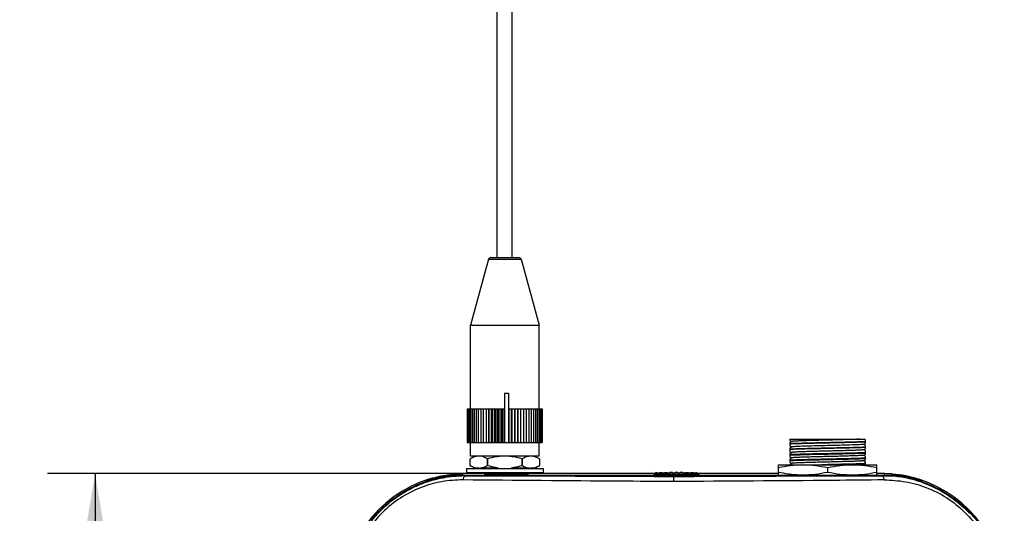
# Model space of a CAD drawing. Header units: inches. Extents: x 0 to 17, y 0 to 11.
# Tile 5 of 38: x 2.1 to 4.7, y 6 to 7.3. Entities that reach past the tile are written whole.
import ezdxf

# ---------------------------------------------------------------- set-up
doc = ezdxf.new("R2010")
doc.units = ezdxf.units.IN
doc.header["$LTSCALE"] = 0.935
doc.header["$MEASUREMENT"] = 0
doc.layers.get('0').update_dxf_attribs({"linetype": 'CONTINUOUS'})
doc.layers.add('1', color=7, linetype='CONTINUOUS')
doc.styles.get("Standard").update_dxf_attribs({"font": 'txt', "width": 0.8})
doc.dimstyles.new('DIMSTYLE_1', dxfattribs={"dimtxt": 0.15625, "dimasz": 0.1875, "dimexe": 0.125, "dimexo": 0.0625, "dimgap": 0.039062, "dimtad": 0, "dimtih": 1, "dimtoh": 1, "dimlfac": 2, "dimzin": 4, "dimdsep": 46, "dimtxsty": 'Standard', "dimblk": '_FILLED', "dimblk1": '_FILLED', "dimblk2": '_FILLED', "dimcen": 0.09, "dimazin": 1, "dimtfac": 1, "dimtofl": 0, "dimtmove": 0, "dimatfit": 3, "dimldrblk": '_FILLED', "dimfxl": 1, "dimtolj": 1, "dimtzin": 4, "dimarcsym": 0})

# ---------------------------------------------------------------- blocks, each defined once
blk = doc.blocks.new('_FILLED')
at = {"color": 0, "linetype": 'ByBlock'}
blk.add_solid([(0, 0), (-1, 0.167), (-1, -0.167)], dxfattribs=at)
blk = doc.blocks.new('*D1')
at = {"color": 7, "linetype": 'Continuous', "transparency": 16777216}
for p, q in [((3.3596, 6.1516), (2.2212, 6.1516)), ((2.3462, 6.1516), (2.3462, 5.2638)), ((2.3462, 4.376), (2.3462, 5.2638)), ((3.256, 4.376), (2.2212, 4.376))]:
    blk.add_line(p, q, dxfattribs=at)
at = {"color": 7, "linetype": 'Continuous', "transparency": 16777216, "xscale": 0.1875, "yscale": 0.1875, "zscale": 0.1875}
for p, rotation in [((2.3462, 6.1516), 89.9999999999), ((2.3462, 4.376), 269.9999999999)]:
    blk.add_blockref('_FILLED', p, dxfattribs=dict(at, rotation=rotation))
at = {"color": 7, "linetype": 'Continuous', "transparency": 16777216, "insert": (2.1509, 5.251), "char_height": 0.15625, "width": 0.5, "attachment_point": 2, "rotation": 90, "line_spacing_factor": 0.9}
blk.add_mtext('90.2', dxfattribs=at)

msp = doc.modelspace()

# ---------------------------------------------------------------- linework, layer by layer
at = {"color": 7, "linetype": 'Continuous'}
for p, q in [((4.1706, 6.2422), (4.3662, 6.2422)), ((4.1706, 6.2422), (4.1706, 6.239)), ((4.1706, 6.239), (4.1757, 6.2361)), ((4.1758, 6.2362), (4.1706, 6.2331)), ((4.1706, 6.2331), (4.1706, 6.2246)), ((4.3643, 6.2288), (4.3696, 6.2318)), ((4.3696, 6.2403), (4.3662, 6.2422)), ((4.3696, 6.2318), (4.3696, 6.2403)), ((4.1706, 6.2246), (4.1757, 6.2217)), ((4.1758, 6.2218), (4.1706, 6.2187)), ((4.1706, 6.2187), (4.1706, 6.2102)), ((4.1706, 6.2102), (4.1757, 6.2073)), ((4.1758, 6.2074), (4.1706, 6.2043)), ((4.3643, 6.2144), (4.3696, 6.2174)), ((4.3696, 6.2259), (4.3645, 6.2289)), ((4.3696, 6.2115), (4.3645, 6.2145)), ((4.3696, 6.2174), (4.3696, 6.2259)), ((4.3696, 6.203), (4.3696, 6.2115)), ((3.3435, 6.1976), (3.3312, 6.1906)), ((3.3312, 6.1732), (3.3312, 6.1906)), ((3.3688, 6.1944), (3.3688, 6.1944)), ((3.3688, 6.1944), (3.3688, 6.1944)), ((3.3766, 6.1906), (3.3766, 6.1732)), ((3.3767, 6.1906), (3.3766, 6.1906)), ((3.3767, 6.1732), (3.3767, 6.1906)), ((3.4675, 6.1906), (3.4675, 6.1732)), ((3.4676, 6.1906), (3.4675, 6.1906)), ((3.4676, 6.1732), (3.4676, 6.1906)), ((3.5008, 6.1976), (3.5131, 6.1906)), ((3.5131, 6.1906), (3.5131, 6.1732)), ((4.1706, 6.2043), (4.1706, 6.1958)), ((4.1706, 6.1958), (4.1757, 6.1929)), ((4.1758, 6.193), (4.1706, 6.1899)), ((4.1706, 6.1899), (4.1706, 6.1814)), ((4.1706, 6.1814), (4.1757, 6.1785)), ((4.3643, 6.2), (4.3696, 6.203)), ((4.3643, 6.2002), (4.3643, 6.2)), ((4.3643, 6.1856), (4.3696, 6.1886)), ((4.3696, 6.1971), (4.3645, 6.2001)), ((4.3696, 6.1827), (4.3645, 6.1857)), ((4.3696, 6.1886), (4.3696, 6.1971)), ((4.3696, 6.175), (4.3696, 6.1827)), ((3.3217, 6.1654), (3.3217, 6.1536)), ((3.3217, 6.1654), (3.4221, 6.1654)), ((3.343, 6.1664), (3.3312, 6.1732)), ((3.343, 6.1664), (3.3396, 6.1654)), ((3.3441, 6.1661), (3.3417, 6.1654)), ((3.3544, 6.1661), (3.3435, 6.1661)), ((3.3524, 6.1654), (3.3544, 6.1661)), ((3.4044, 6.1661), (3.3583, 6.1661)), ((3.3766, 6.1732), (3.3767, 6.1732)), ((3.3794, 6.1661), (3.3781, 6.1654)), ((3.3781, 6.1654), (3.4039, 6.1654)), ((3.3886, 6.1654), (3.3886, 6.1661)), ((3.4039, 6.1654), (3.4044, 6.1661)), ((3.4221, 6.1654), (3.4516, 6.1654)), ((3.486, 6.1661), (3.4398, 6.1661)), ((3.4398, 6.1661), (3.4404, 6.1654)), ((3.4516, 6.1654), (3.4919, 6.1654)), ((3.4557, 6.1661), (3.4556, 6.1654)), ((3.4661, 6.1654), (3.4648, 6.1661)), ((3.4675, 6.1732), (3.4676, 6.1732)), ((3.5008, 6.1661), (3.4899, 6.1661)), ((3.4899, 6.1661), (3.4919, 6.1654)), ((3.4919, 6.1654), (3.5047, 6.1654)), ((3.5026, 6.1654), (3.5002, 6.1661)), ((3.5013, 6.1664), (3.5131, 6.1732)), ((3.5013, 6.1664), (3.5046, 6.1654)), ((3.5047, 6.1654), (3.5225, 6.1654)), ((3.5225, 6.1654), (3.5225, 6.1536)), ((4.1406, 6.175), (4.3995, 6.175)), ((4.1406, 6.1477), (4.1406, 6.175)), ((4.1758, 6.1786), (4.1706, 6.1755)), ((4.1706, 6.1755), (4.1706, 6.175)), ((4.1759, 6.1786), (4.1759, 6.1784)), ((4.2701, 6.155), (4.2701, 6.1677)), ((4.3995, 6.1478), (4.3995, 6.175)), ((3.2223, 6.1332), (3.2228, 6.1334)), ((3.2223, 6.1332), (3.2228, 6.1334)), ((3.3073, 6.1477), (3.3185, 6.1479)), ((3.3185, 6.1463), (3.3185, 6.1479)), ((3.3185, 6.1479), (3.3633, 6.1477)), ((3.4221, 6.1535), (3.3217, 6.1536)), ((3.3633, 6.1477), (3.8658, 6.1455)), ((3.369, 6.1535), (3.369, 6.1477)), ((3.369, 6.1509), (3.4846, 6.1509)), ((3.4661, 6.1536), (3.4221, 6.1536)), ((3.5047, 6.1536), (3.4661, 6.1536)), ((3.4791, 6.1477), (3.4846, 6.1509)), ((3.4801, 6.1536), (3.4846, 6.1509)), ((3.5225, 6.1536), (3.5047, 6.1536)), ((3.8658, 6.1456), (4.2058, 6.147)), ((3.8658, 6.1442), (3.8658, 6.1455)), ((3.8658, 6.1309), (3.8658, 6.1443)), ((4.176, 6.1493), (4.1759, 6.1494)), ((4.176, 6.1493), (4.1759, 6.1493)), ((4.2053, 6.147), (4.3023, 6.1474)), ((4.2795, 6.1473), (4.302, 6.1474)), ((4.3023, 6.1474), (4.3354, 6.1476)), ((4.3354, 6.1476), (4.3697, 6.1477)), ((4.3697, 6.1477), (4.3827, 6.1478)), ((4.3827, 6.1478), (4.4129, 6.1479)), ((4.4127, 6.1463), (4.4129, 6.1479)), ((4.4127, 6.1479), (4.423, 6.1477)), ((4.423, 6.1477), (4.4376, 6.147)), ((4.4387, 6.1469), (4.4385, 6.1454)), ((4.52, 6.1296), (4.5194, 6.128))]:
    msp.add_line(p, q, dxfattribs=at)
msp.add_lwpolyline([(4.3643, 6.2288), (4.364, 6.2287), (4.363, 6.2285), (4.3613, 6.2283), (4.3591, 6.2281), (4.3563, 6.2279), (4.3528, 6.2277), (4.3488, 6.2275), (4.3443, 6.2273), (4.3393, 6.2272), (4.3339, 6.227), (4.328, 6.2268), (4.3218, 6.2266), (4.3151, 6.2264), (4.3082, 6.2262), (4.301, 6.226), (4.2937, 6.2258), (4.2862, 6.2257), (4.2785, 6.2255), (4.2708, 6.2253), (4.2631, 6.2251), (4.2556, 6.2249), (4.2483, 6.2247), (4.2415, 6.2246), (4.2346, 6.2244), (4.2276, 6.2242), (4.2208, 6.224), (4.2144, 6.2238), (4.2083, 6.2236), (4.2027, 6.2234), (4.1975, 6.2233), (4.1928, 6.2231), (4.1887, 6.2229), (4.1851, 6.2227), (4.182, 6.2225), (4.1795, 6.2223), (4.1777, 6.2221), (4.1764, 6.2219), (4.1758, 6.2218)], dxfattribs=at)
for centre, radius, start, end in [((3.3538, 6.1619), 0.0357, 81.7993, 83.0145), ((3.4905, 6.1619), 0.0357, 96.9856, 98.195), ((3.3172, 5.8323), 0.3155, 107.6685, 108.0292), ((3.3174, 5.8319), 0.316, 107.506, 107.6685), ((3.3176, 5.8313), 0.3166, 107.0526, 107.4188), ((3.318, 5.8299), 0.3181, 105.8896, 107.0519), ((3.3196, 5.8214), 0.3267, 100.8933, 101.5213), ((3.3197, 5.8124), 0.3341, 94.3957, 94.5146), ((3.3169, 5.8405), 0.3074, 91.7938, 94.2735), ((4.4206, 5.9228), 0.2232, 85.4003, 85.6659), ((4.423, 5.9477), 0.1998, 85.4968, 85.8112), ((4.4146, 5.8337), 0.3142, 77.7366, 79.04), ((4.4139, 5.8308), 0.3171, 74.4525, 77.7299), ((4.415, 5.8346), 0.3131, 73.5296, 74.4627), ((4.4166, 5.8401), 0.3074, 72.6471, 73.5243), ((4.4145, 5.8333), 0.3145, 70.406, 72.6533), ((3.3193, 5.8306), 0.3162, 136.3812, 141.5583), ((4.4112, 5.8294), 0.3179, 43.2885, 43.628)]:
    msp.add_arc(centre, radius, start, end, dxfattribs=at)
for points, knots in [([(4.3696, 6.2357), (4.3673, 6.2356), (4.3622, 6.2353), (4.3492, 6.2348), (4.3289, 6.2342), (4.3009, 6.2336), (4.2701, 6.2329), (4.2392, 6.2323), (4.2113, 6.2316), (4.1909, 6.231), (4.178, 6.2305), (4.1728, 6.2303), (4.1706, 6.2301)], [0, 0, 0, 0, 0.033694, 0.078175, 0.19517, 0.34023, 0.5, 0.65977, 0.804829, 0.921824, 0.966306, 1, 1, 1, 1]), ([(4.3696, 6.2348), (4.3673, 6.2347), (4.3622, 6.2344), (4.3534, 6.2341), (4.3427, 6.2337), (4.3303, 6.2334), (4.3165, 6.2331), (4.3016, 6.2327), (4.286, 6.2324), (4.2701, 6.232), (4.2541, 6.2317), (4.2385, 6.2313), (4.2237, 6.231), (4.2099, 6.2307), (4.1975, 6.2303), (4.1868, 6.23), (4.178, 6.2296), (4.1728, 6.2294), (4.1706, 6.2292)], [0, 0, 0, 0, 0.033693, 0.078176, 0.132422, 0.195175, 0.264986, 0.340238, 0.419188, 0.50001, 0.580832, 0.659778, 0.735021, 0.804829, 0.867582, 0.921828, 0.966307, 1, 1, 1, 1]), ([(4.3546, 6.2422), (4.3519, 6.2421), (4.3458, 6.2418), (4.3314, 6.2413), (4.3097, 6.2407), (4.2862, 6.2401), (4.2659, 6.2396), (4.2507, 6.2392), (4.2359, 6.2388), (4.2221, 6.2385), (4.2096, 6.2381), (4.2001, 6.2378), (4.1935, 6.2375), (4.1892, 6.2373), (4.1855, 6.2371), (4.1824, 6.2369), (4.1799, 6.2368), (4.1782, 6.2366), (4.1771, 6.2365), (4.1765, 6.2364), (4.1761, 6.2363), (4.1759, 6.2362), (4.1758, 6.2362)], [0, 0, 0, 0, 0.044921, 0.101401, 0.242865, 0.409034, 0.495873, 0.582078, 0.665331, 0.743317, 0.81396, 0.875389, 0.90211, 0.925887, 0.946556, 0.964015, 0.978168, 0.988921, 0.992998, 0.996202, 0.998531, 1, 1, 1, 1]), ([(4.3696, 6.2213), (4.3673, 6.2212), (4.3622, 6.2209), (4.3492, 6.2204), (4.3289, 6.2198), (4.3009, 6.2192), (4.2701, 6.2185), (4.2392, 6.2179), (4.2113, 6.2172), (4.1909, 6.2166), (4.178, 6.2161), (4.1728, 6.2159), (4.1706, 6.2157)], [0, 0, 0, 0, 0.033694, 0.078175, 0.19517, 0.34023, 0.5, 0.65977, 0.804829, 0.921824, 0.966306, 1, 1, 1, 1]), ([(4.3696, 6.2204), (4.3673, 6.2203), (4.3622, 6.22), (4.3534, 6.2197), (4.3427, 6.2193), (4.3303, 6.219), (4.3165, 6.2187), (4.2963, 6.2182), (4.2753, 6.2178), (4.2541, 6.2173), (4.2339, 6.2168), (4.2149, 6.2164), (4.1975, 6.2159), (4.1868, 6.2156), (4.178, 6.2152), (4.1728, 6.215), (4.1706, 6.2148)], [0, 0, 0, 0, 0.033694, 0.078177, 0.13242, 0.195172, 0.264982, 0.340234, 0.500005, 0.580826, 0.65977, 0.804828, 0.867581, 0.921826, 0.966306, 1, 1, 1, 1]), ([(4.3696, 6.2069), (4.3673, 6.2068), (4.3622, 6.2065), (4.3492, 6.206), (4.3289, 6.2054), (4.3009, 6.2048), (4.2701, 6.2041), (4.2392, 6.2035), (4.2113, 6.2028), (4.1909, 6.2022), (4.178, 6.2017), (4.1728, 6.2015), (4.1706, 6.2013)], [0, 0, 0, 0, 0.033694, 0.078175, 0.19517, 0.34023, 0.5, 0.65977, 0.804829, 0.921824, 0.966306, 1, 1, 1, 1]), ([(4.1706, 6.2004), (4.1728, 6.2006), (4.178, 6.2008), (4.1909, 6.2013), (4.2113, 6.2019), (4.2392, 6.2026), (4.2701, 6.2032), (4.3009, 6.2039), (4.3289, 6.2045), (4.3492, 6.2051), (4.3622, 6.2056), (4.3673, 6.2059), (4.3696, 6.206)], [0, 0, 0, 0, 0.033694, 0.078175, 0.19517, 0.34023, 0.5, 0.65977, 0.804829, 0.921824, 0.966306, 1, 1, 1, 1]), ([(4.3643, 6.2144), (4.3642, 6.2143), (4.3639, 6.2142), (4.3634, 6.2141), (4.3627, 6.214), (4.3613, 6.2139), (4.359, 6.2137), (4.3557, 6.2135), (4.3516, 6.2133), (4.3468, 6.213), (4.3412, 6.2128), (4.3351, 6.2126), (4.3283, 6.2124), (4.3182, 6.2121), (4.3047, 6.2117), (4.2877, 6.2113), (4.27, 6.2109), (4.2523, 6.2104), (4.2353, 6.21), (4.2195, 6.2096), (4.2074, 6.2092), (4.1988, 6.2089), (4.1933, 6.2087), (4.1885, 6.2085), (4.1844, 6.2083), (4.1811, 6.2081), (4.1788, 6.2079), (4.1774, 6.2077), (4.1767, 6.2076), (4.1762, 6.2075), (4.1759, 6.2074), (4.1758, 6.2074)], [0, 0, 0, 0, 0.001699, 0.004489, 0.008396, 0.013424, 0.026803, 0.044475, 0.066255, 0.09196, 0.121386, 0.154281, 0.190339, 0.229215, 0.313941, 0.405435, 0.500379, 0.595308, 0.686771, 0.771411, 0.84624, 0.879094, 0.908472, 0.934108, 0.9558, 0.973383, 0.986693, 0.991696, 0.99558, 0.998342, 1, 1, 1, 1]), ([(3.3581, 6.1973), (3.3559, 6.1976), (3.3513, 6.1977), (3.3444, 6.1965), (3.3377, 6.194), (3.3334, 6.1918), (3.3312, 6.1906)], [0, 0, 0, 0, 0.241367, 0.485377, 0.737515, 1, 1, 1, 1]), ([(3.3688, 6.1944), (3.368, 6.1948), (3.3648, 6.196), (3.3614, 6.1969), (3.3589, 6.1972)], [0, 0, 0, 0, 0.255186, 1, 1, 1, 1]), ([(3.3766, 6.1906), (3.376, 6.1909), (3.3735, 6.1924), (3.3708, 6.1936), (3.3688, 6.1944)], [0, 0, 0, 0, 0.254474, 1, 1, 1, 1]), ([(3.4675, 6.1906), (3.4602, 6.1927), (3.4489, 6.1954), (3.4337, 6.1973), (3.4221, 6.1977), (3.4106, 6.1973), (3.3954, 6.1954), (3.3841, 6.1927), (3.3767, 6.1906)], [0, 0, 0, 0, 0.249955, 0.37498, 0.5, 0.62502, 0.750045, 1, 1, 1, 1]), ([(3.4786, 6.1956), (3.4776, 6.1953), (3.4739, 6.1939), (3.4703, 6.1921), (3.4676, 6.1906)], [0, 0, 0, 0, 0.243979, 1, 1, 1, 1]), ([(3.4854, 6.1972), (3.4848, 6.1972), (3.4825, 6.1968), (3.4802, 6.1962), (3.4786, 6.1956)], [0, 0, 0, 0, 0.247345, 1, 1, 1, 1]), ([(3.5131, 6.1906), (3.5109, 6.1918), (3.5066, 6.194), (3.4999, 6.1965), (3.493, 6.1977), (3.4884, 6.1976), (3.4861, 6.1973)], [0, 0, 0, 0, 0.262485, 0.514623, 0.758633, 1, 1, 1, 1]), ([(4.3696, 6.1925), (4.3673, 6.1924), (4.3622, 6.1921), (4.3492, 6.1916), (4.3289, 6.191), (4.3009, 6.1904), (4.2701, 6.1897), (4.2392, 6.1891), (4.2113, 6.1884), (4.1909, 6.1878), (4.178, 6.1873), (4.1728, 6.1871), (4.1706, 6.1869)], [0, 0, 0, 0, 0.033694, 0.078175, 0.19517, 0.340229, 0.5, 0.65977, 0.804829, 0.921824, 0.966306, 1, 1, 1, 1]), ([(4.1706, 6.186), (4.1728, 6.1862), (4.178, 6.1864), (4.1868, 6.1868), (4.1975, 6.1871), (4.2201, 6.1877), (4.2472, 6.1883), (4.278, 6.189), (4.3013, 6.1895), (4.323, 6.19), (4.342, 6.1905), (4.3572, 6.191), (4.366, 6.1914), (4.3696, 6.1916)], [0, 0, 0, 0, 0.033694, 0.078175, 0.132419, 0.19517, 0.41918, 0.540528, 0.65977, 0.770709, 0.867581, 0.945354, 1, 1, 1, 1]), ([(4.3643, 6.2), (4.3642, 6.1999), (4.3639, 6.1998), (4.3634, 6.1997), (4.3627, 6.1996), (4.3613, 6.1995), (4.359, 6.1993), (4.3557, 6.1991), (4.3516, 6.1989), (4.3468, 6.1986), (4.3413, 6.1984), (4.3351, 6.1982), (4.3283, 6.198), (4.3183, 6.1977), (4.3048, 6.1973), (4.2877, 6.1969), (4.2701, 6.1965), (4.2524, 6.1961), (4.2353, 6.1956), (4.2195, 6.1952), (4.2074, 6.1948), (4.1988, 6.1945), (4.1933, 6.1943), (4.1885, 6.1941), (4.1844, 6.1939), (4.1811, 6.1937), (4.1789, 6.1935), (4.1775, 6.1933), (4.1768, 6.1932), (4.1762, 6.1931), (4.176, 6.193), (4.1759, 6.193)], [0, 0, 0, 0, 0.001693, 0.004497, 0.008423, 0.013461, 0.026805, 0.044391, 0.066076, 0.091707, 0.121106, 0.154018, 0.190095, 0.228968, 0.313661, 0.405155, 0.500138, 0.595109, 0.686655, 0.771325, 0.846125, 0.87902, 0.90849, 0.934213, 0.955905, 0.973408, 0.986625, 0.991605, 0.995493, 0.998286, 1, 1, 1, 1]), ([(4.3643, 6.1856), (4.3642, 6.1855), (4.3639, 6.1854), (4.3634, 6.1853), (4.3627, 6.1852), (4.3613, 6.1851), (4.359, 6.1849), (4.3557, 6.1847), (4.3516, 6.1845), (4.3468, 6.1843), (4.3413, 6.184), (4.3327, 6.1837), (4.3206, 6.1834), (4.3048, 6.183), (4.2877, 6.1825), (4.2701, 6.1821), (4.2524, 6.1817), (4.2353, 6.1812), (4.2218, 6.1808), (4.2118, 6.1805), (4.205, 6.1803), (4.1988, 6.1801), (4.1933, 6.1799), (4.1885, 6.1797), (4.1844, 6.1795), (4.1811, 6.1792), (4.1788, 6.1791), (4.1775, 6.1789), (4.1767, 6.1788), (4.1762, 6.1787), (4.176, 6.1786), (4.1759, 6.1786)], [0, 0, 0, 0, 0.001649, 0.004387, 0.008245, 0.013235, 0.026579, 0.044252, 0.066045, 0.091744, 0.121117, 0.153933, 0.228842, 0.313648, 0.405159, 0.500133, 0.595101, 0.686629, 0.771431, 0.810263, 0.846226, 0.87904, 0.908437, 0.934163, 0.955972, 0.973608, 0.986845, 0.991791, 0.995625, 0.998354, 1, 1, 1, 1]), ([(3.3312, 6.1732), (3.3331, 6.1721), (3.3369, 6.1702), (3.3427, 6.1679), (3.3486, 6.1664), (3.3527, 6.1662), (3.3546, 6.1662)], [0, 0, 0, 0, 0.26183, 0.514603, 0.759518, 1, 1, 1, 1]), ([(3.3546, 6.1662), (3.3565, 6.1663), (3.3603, 6.1666), (3.3659, 6.1681), (3.3713, 6.1703), (3.3749, 6.1722), (3.3766, 6.1732)], [0, 0, 0, 0, 0.24039, 0.485682, 0.738589, 1, 1, 1, 1]), ([(3.3767, 6.1732), (3.3837, 6.1712), (3.3932, 6.1689), (3.4028, 6.1675), (3.4052, 6.1672)], [0, 0, 0, 0, 0.749914, 1, 1, 1, 1]), ([(3.439, 6.1672), (3.4414, 6.1675), (3.4511, 6.1689), (3.4605, 6.1712), (3.4675, 6.1732)], [0, 0, 0, 0, 0.250086, 1, 1, 1, 1]), ([(3.4676, 6.1732), (3.4686, 6.1727), (3.4722, 6.1707), (3.476, 6.169), (3.4789, 6.1681)], [0, 0, 0, 0, 0.256563, 1, 1, 1, 1]), ([(3.4789, 6.1681), (3.4806, 6.1675), (3.4842, 6.1666), (3.4878, 6.1663), (3.4896, 6.1662)], [0, 0, 0, 0, 0.504779, 1, 1, 1, 1]), ([(3.4896, 6.1662), (3.4916, 6.1662), (3.4956, 6.1664), (3.5016, 6.1679), (3.5074, 6.1702), (3.5112, 6.1721), (3.5131, 6.1732)], [0, 0, 0, 0, 0.240482, 0.485397, 0.73817, 1, 1, 1, 1]), ([(4.1406, 6.1677), (4.1513, 6.1699), (4.1727, 6.1736), (4.1945, 6.175), (4.2053, 6.175)], [0, 0, 0, 0, 0.500767, 1, 1, 1, 1]), ([(4.1759, 6.1493), (4.1729, 6.1496), (4.1611, 6.1511), (4.1493, 6.1532), (4.1406, 6.155)], [0, 0, 0, 0, 0.249674, 1, 1, 1, 1]), ([(4.2053, 6.175), (4.2162, 6.175), (4.238, 6.1736), (4.2594, 6.1699), (4.2701, 6.1677)], [0, 0, 0, 0, 0.499233, 1, 1, 1, 1]), ([(4.2701, 6.155), (4.2594, 6.1527), (4.238, 6.1491), (4.2162, 6.1477), (4.2053, 6.1477)], [0, 0, 0, 0, 0.500767, 1, 1, 1, 1]), ([(4.3696, 6.1781), (4.367, 6.1779), (4.3609, 6.1777), (4.3456, 6.1771), (4.3216, 6.1765), (4.2889, 6.1757), (4.2655, 6.1752), (4.2534, 6.175)], [0, 0, 0, 0, 0.066584, 0.156476, 0.394995, 0.687612, 1, 1, 1, 1]), ([(4.2701, 6.1677), (4.2807, 6.1699), (4.3022, 6.1736), (4.3239, 6.175), (4.3348, 6.175)], [0, 0, 0, 0, 0.500767, 1, 1, 1, 1]), ([(4.3348, 6.1477), (4.3239, 6.1477), (4.3022, 6.1491), (4.2807, 6.1527), (4.2701, 6.155)], [0, 0, 0, 0, 0.499233, 1, 1, 1, 1]), ([(4.2946, 6.175), (4.3027, 6.1751), (4.318, 6.1755), (4.339, 6.176), (4.3559, 6.1766), (4.3656, 6.177), (4.3696, 6.1772)], [0, 0, 0, 0, 0.325441, 0.611518, 0.840975, 1, 1, 1, 1]), ([(4.3348, 6.175), (4.3457, 6.175), (4.3674, 6.1736), (4.3889, 6.1699), (4.3995, 6.1677)], [0, 0, 0, 0, 0.499233, 1, 1, 1, 1]), ([(4.3995, 6.155), (4.3889, 6.1527), (4.3674, 6.1491), (4.3457, 6.1477), (4.3348, 6.1477)], [0, 0, 0, 0, 0.500767, 1, 1, 1, 1]), ([(3.3131, 6.1351), (3.2942, 6.1352), (3.2558, 6.1322), (3.1997, 6.1163), (3.1467, 6.089), (3.0993, 6.0511), (3.0609, 6.0038), (3.0377, 5.959), (3.025, 5.9216), (3.0162, 5.8839), (3.0139, 5.855), (3.014, 5.8358)], [0, 0, 0, 0, 0.120554, 0.243171, 0.369006, 0.497699, 0.626931, 0.754023, 0.816477, 0.878213, 1, 1, 1, 1]), ([(3.089, 6.0501), (3.1057, 6.0676), (3.1459, 6.1011), (3.1933, 6.1238), (3.2196, 6.1324)], [0, 0, 0, 0, 0.467193, 1, 1, 1, 1]), ([(3.0903, 6.0488), (3.1017, 6.0607), (3.1263, 6.0828), (3.1675, 6.1094), (3.2116, 6.1291), (3.2424, 6.1375), (3.2578, 6.1405)], [0, 0, 0, 0, 0.255632, 0.508205, 0.756299, 1, 1, 1, 1]), ([(3.2309, 6.1358), (3.2328, 6.1363), (3.2405, 6.1385), (3.2484, 6.1403), (3.2543, 6.1415)], [0, 0, 0, 0, 0.240296, 1, 1, 1, 1]), ([(3.2578, 6.1422), (3.2612, 6.1429), (3.2731, 6.145), (3.2852, 6.1464), (3.294, 6.147)], [0, 0, 0, 0, 0.277403, 1, 1, 1, 1]), ([(3.2578, 6.1405), (3.2608, 6.1411), (3.2726, 6.1432), (3.2845, 6.1447), (3.2934, 6.1454)], [0, 0, 0, 0, 0.251022, 1, 1, 1, 1]), ([(3.2941, 6.1454), (3.2962, 6.1456), (3.3043, 6.1461), (3.3124, 6.1464), (3.3185, 6.1463)], [0, 0, 0, 0, 0.251519, 1, 1, 1, 1]), ([(3.3131, 6.1351), (3.3133, 6.1372), (3.3139, 6.1402), (3.3153, 6.1436), (3.3163, 6.1449), (3.3168, 6.1454)], [0, 0, 0, 0, 0.572446, 0.81189, 1, 1, 1, 1]), ([(3.8658, 6.1309), (3.8186, 6.1311), (3.6344, 6.1321), (3.4501, 6.1337), (3.3131, 6.1351)], [0, 0, 0, 0, 0.256111, 1, 1, 1, 1]), ([(3.3168, 6.1454), (3.3169, 6.1455), (3.3174, 6.146), (3.3181, 6.1463), (3.3185, 6.1463)], [0, 0, 0, 0, 0.288453, 1, 1, 1, 1]), ([(3.3185, 6.1463), (3.3627, 6.1462), (3.5451, 6.1456), (3.7275, 6.1449), (3.8658, 6.1443)], [0, 0, 0, 0, 0.242007, 1, 1, 1, 1]), ([(3.8658, 6.1443), (3.9124, 6.1445), (4.0947, 6.1453), (4.277, 6.146), (4.4127, 6.1463)], [0, 0, 0, 0, 0.255964, 1, 1, 1, 1]), ([(4.418, 6.1351), (4.3735, 6.1347), (4.1894, 6.1329), (4.0053, 6.1315), (3.8658, 6.1309)], [0, 0, 0, 0, 0.24185, 1, 1, 1, 1]), ([(4.2053, 6.1477), (4.198, 6.1477), (4.1882, 6.1481), (4.1785, 6.149), (4.176, 6.1493)], [0, 0, 0, 0, 0.749802, 1, 1, 1, 1]), ([(4.4127, 6.1463), (4.4128, 6.1463), (4.4135, 6.1462), (4.4141, 6.1457), (4.4145, 6.1454)], [0, 0, 0, 0, 0.227039, 1, 1, 1, 1]), ([(4.4145, 6.1454), (4.4149, 6.1449), (4.4158, 6.1436), (4.4172, 6.1402), (4.4178, 6.1372), (4.418, 6.1351)], [0, 0, 0, 0, 0.184936, 0.417616, 1, 1, 1, 1]), ([(4.418, 6.1351), (4.4369, 6.1348), (4.4753, 6.1321), (4.5315, 6.1164), (4.5846, 6.0893), (4.6321, 6.0513), (4.6704, 6.004), (4.6983, 5.9507), (4.7145, 5.8939), (4.7174, 5.8551), (4.7176, 5.836)], [0, 0, 0, 0, 0.120636, 0.2432, 0.369031, 0.497722, 0.626971, 0.75409, 0.878135, 1, 1, 1, 1]), ([(4.5194, 6.128), (4.5063, 6.1327), (4.4797, 6.1404), (4.4522, 6.1441), (4.4385, 6.1452)], [0, 0, 0, 0, 0.503166, 1, 1, 1, 1]), ([(4.4387, 6.1469), (4.4417, 6.1467), (4.4536, 6.1456), (4.4655, 6.1438), (4.4743, 6.1421)], [0, 0, 0, 0, 0.249339, 1, 1, 1, 1]), ([(4.52, 6.1296), (4.5428, 6.1215), (4.5873, 6.0997), (4.6255, 6.0681), (4.6427, 6.05)], [0, 0, 0, 0, 0.492355, 1, 1, 1, 1]), ([(4.5194, 6.128), (4.5422, 6.1199), (4.5863, 6.098), (4.6243, 6.0666), (4.6413, 6.0487)], [0, 0, 0, 0, 0.494425, 1, 1, 1, 1]), ([(3.0701, 6.0284), (3.0716, 6.0303), (3.0776, 6.0377), (3.084, 6.0449), (3.089, 6.0501)], [0, 0, 0, 0, 0.249259, 1, 1, 1, 1]), ([(4.6427, 6.05), (4.657, 6.035), (4.6825, 6.0022), (4.7057, 5.9562), (4.7184, 5.9181), (4.7274, 5.8797), (4.7299, 5.8503), (4.7299, 5.8308)], [0, 0, 0, 0, 0.258564, 0.511568, 0.635602, 0.758131, 1, 1, 1, 1])]:
    msp.add_open_spline(points, degree=3, knots=knots, dxfattribs=at)
msp.add_open_spline([(4.4127, 6.1463), (4.421, 6.1462), (4.4292, 6.1461), (4.4375, 6.1454)], degree=3, dxfattribs=at)
at = {"layer": '1', "color": 7, "linetype": 'Continuous'}
for p, q in [((3.4025, 6.7193), (3.4025, 8.6484)), ((3.4418, 6.7193), (3.4418, 8.6484)), ((3.3796, 6.715), (3.3316, 6.5421)), ((3.3796, 6.715), (3.4647, 6.715)), ((3.3853, 6.7193), (3.459, 6.7193)), ((3.4647, 6.715), (3.5127, 6.5421)), ((3.3316, 6.3217), (3.3316, 6.5421)), ((3.3316, 6.5421), (3.5127, 6.5421)), ((3.5127, 6.3217), (3.5127, 6.5421)), ((3.4214, 6.363), (3.4214, 6.2331)), ((3.4214, 6.363), (3.4316, 6.363)), ((3.4316, 6.363), (3.4316, 6.2331)), ((3.3237, 6.3217), (3.3237, 6.2331)), ((3.3237, 6.3217), (3.4214, 6.3217)), ((3.3241, 6.3217), (3.3241, 6.2331)), ((3.3252, 6.3217), (3.3252, 6.2331)), ((3.3271, 6.3217), (3.3271, 6.2331)), ((3.3296, 6.3217), (3.3296, 6.2331)), ((3.3329, 6.3217), (3.3329, 6.2331)), ((3.3369, 6.3217), (3.3369, 6.2331)), ((3.3415, 6.3217), (3.3415, 6.2331)), ((3.3467, 6.3217), (3.3467, 6.2331)), ((3.3525, 6.3217), (3.3525, 6.2331)), ((3.3589, 6.3217), (3.3589, 6.2331)), ((3.3657, 6.3217), (3.3657, 6.2331)), ((3.3729, 6.3217), (3.3729, 6.2331)), ((3.3803, 6.2331), (3.3803, 6.3217)), ((3.3805, 6.3217), (3.3805, 6.2331)), ((3.3875, 6.2331), (3.3875, 6.3217)), ((3.3885, 6.3217), (3.3885, 6.2331)), ((3.3949, 6.2331), (3.3949, 6.3217)), ((3.3967, 6.3217), (3.3967, 6.2331)), ((3.4025, 6.2331), (3.4025, 6.3217)), ((3.405, 6.3217), (3.405, 6.2331)), ((3.4103, 6.2331), (3.4103, 6.3217)), ((3.4136, 6.3217), (3.4136, 6.2331)), ((3.4182, 6.2331), (3.4182, 6.3217)), ((3.4316, 6.3217), (3.5206, 6.3217)), ((3.434, 6.2331), (3.434, 6.3217)), ((3.4392, 6.3217), (3.4392, 6.2331)), ((3.4417, 6.2331), (3.4417, 6.3217)), ((3.4476, 6.3217), (3.4476, 6.2331)), ((3.4494, 6.2331), (3.4494, 6.3217)), ((3.4558, 6.3217), (3.4558, 6.2331)), ((3.4568, 6.2331), (3.4568, 6.3217)), ((3.4637, 6.3217), (3.4637, 6.2331)), ((3.4639, 6.2331), (3.4639, 6.3217)), ((3.4713, 6.3217), (3.4713, 6.2331)), ((3.4786, 6.3217), (3.4786, 6.2331)), ((3.4854, 6.3217), (3.4854, 6.2331)), ((3.4917, 6.3217), (3.4917, 6.2331)), ((3.4975, 6.3217), (3.4975, 6.2331)), ((3.5028, 6.3217), (3.5028, 6.2331)), ((3.5074, 6.3217), (3.5074, 6.2331)), ((3.5113, 6.3217), (3.5113, 6.2331)), ((3.5146, 6.3217), (3.5146, 6.2331)), ((3.5172, 6.3217), (3.5172, 6.2331)), ((3.5191, 6.3217), (3.5191, 6.2331)), ((3.5202, 6.3217), (3.5202, 6.2331)), ((3.5206, 6.3217), (3.5206, 6.2331)), ((3.3237, 6.2331), (3.4214, 6.2331)), ((3.3316, 6.1976), (3.3316, 6.2331)), ((3.4214, 6.2331), (3.4316, 6.2331)), ((3.4316, 6.2331), (3.5206, 6.2331)), ((3.5127, 6.1976), (3.5127, 6.2331)), ((3.5127, 6.1976), (3.3316, 6.1976)), ((3.8195, 6.1549), (3.8146, 6.15)), ((3.8195, 6.1549), (3.821, 6.1549)), ((3.821, 6.1549), (3.8227, 6.1519)), ((3.8262, 6.1519), (3.8279, 6.1549)), ((3.8279, 6.1549), (3.8348, 6.1549)), ((3.8348, 6.1549), (3.8365, 6.1519)), ((3.8399, 6.1519), (3.8416, 6.1549)), ((3.8416, 6.1549), (3.8486, 6.1549)), ((3.8486, 6.1549), (3.8503, 6.1519)), ((3.8537, 6.1519), (3.8554, 6.1549)), ((3.8624, 6.1549), (3.8554, 6.1549)), ((3.8624, 6.1549), (3.8641, 6.1519)), ((3.8675, 6.1519), (3.8692, 6.1549)), ((3.8762, 6.1549), (3.8692, 6.1549)), ((3.8762, 6.1549), (3.8779, 6.1519)), ((3.8813, 6.1519), (3.883, 6.1549)), ((3.8899, 6.1549), (3.883, 6.1549)), ((3.8899, 6.1549), (3.8916, 6.1519)), ((3.895, 6.1519), (3.8968, 6.1549)), ((3.8968, 6.1549), (3.9037, 6.1549)), ((3.9037, 6.1549), (3.9054, 6.1519)), ((3.9088, 6.1519), (3.9105, 6.1549)), ((3.9105, 6.1549), (3.9175, 6.1549)), ((3.9175, 6.1549), (3.9192, 6.1519)), ((3.9226, 6.1519), (3.9243, 6.1549)), ((3.9243, 6.1549), (3.9258, 6.1549)), ((3.9258, 6.1549), (3.9308, 6.15)), ((3.219, 6.1339), (3.2201, 6.1343)), ((3.2204, 6.1363), (3.2198, 6.1361)), ((3.2198, 6.1361), (3.2204, 6.1348)), ((3.2201, 6.1343), (3.2212, 6.1347)), ((3.2204, 6.1344), (3.2204, 6.1348)), ((3.2212, 6.1347), (3.2219, 6.1349)), ((3.2214, 6.1366), (3.2218, 6.1367)), ((3.2219, 6.1349), (3.2223, 6.135)), ((3.2223, 6.135), (3.2239, 6.1356)), ((3.2239, 6.1356), (3.2242, 6.1356)), ((3.294, 6.1477), (3.3073, 6.1477)), ((3.3121, 6.1477), (3.3121, 6.1516)), ((3.3689, 6.1516), (3.3121, 6.1516)), ((3.3662, 6.1477), (4.3692, 6.1477)), ((3.8163, 6.1516), (3.4834, 6.1516)), ((3.9308, 6.15), (3.8146, 6.15)), ((3.8146, 6.15), (3.8146, 6.1477)), ((3.8262, 6.1516), (3.8227, 6.1516)), ((3.8399, 6.1516), (3.8368, 6.1516)), ((3.8382, 6.1511), (3.8377, 6.1511)), ((3.8537, 6.1516), (3.8503, 6.1516)), ((3.853, 6.1512), (3.853, 6.1477)), ((3.8675, 6.1516), (3.8641, 6.1516)), ((3.8813, 6.1516), (3.8779, 6.1516)), ((3.895, 6.1516), (3.8916, 6.1516)), ((3.8924, 6.1512), (3.8924, 6.1477)), ((3.9086, 6.1516), (3.9054, 6.1516)), ((3.9071, 6.1511), (3.9066, 6.1511)), ((3.9226, 6.1516), (3.9192, 6.1516)), ((4.1406, 6.1516), (3.9291, 6.1516)), ((3.9308, 6.15), (3.9308, 6.1477)), ((4.4195, 6.1516), (4.3996, 6.1516)), ((4.4195, 6.1477), (4.4195, 6.1516)), ((4.423, 6.1477), (4.4376, 6.1477)), ((4.4556, 6.1488), (4.4407, 6.1505)), ((4.5017, 6.1391), (4.5012, 6.1393)), ((4.5076, 6.1356), (4.5093, 6.135)), ((4.5093, 6.135), (4.5115, 6.1343)), ((4.5093, 6.135), (4.5097, 6.1349)), ((4.5102, 6.1366), (4.5098, 6.1367)), ((4.5112, 6.1363), (4.5112, 6.1344)), ((4.5126, 6.1322), (4.5113, 6.1338)), ((4.5115, 6.1343), (4.5125, 6.1339))]:
    msp.add_line(p, q, dxfattribs=at)
for centre, radius, start, end in [((3.3853, 6.7134), 0.00591, 90, 164.4759), ((3.459, 6.7134), 0.00591, 15.5241, 90), ((3.3185, 5.8308), 0.3209, 107.9213, 180), ((3.2242, 6.1294), 0.00595, 112.987, 131.0066), ((3.3104, 5.8565), 0.2939, 107.6307, 107.8214), ((3.3119, 5.8515), 0.2991, 107.1501, 107.5372), ((3.303, 5.8875), 0.2604, 91.9989, 108.0568), ((3.3148, 5.8422), 0.3088, 105.9508, 107.1462), ((3.3169, 5.8349), 0.3165, 105.7364, 105.9551), ((3.322, 5.8159), 0.3361, 101.7292, 102.0454), ((3.8244, 6.1529), 0.00197, 210, 330), ((3.8382, 6.1529), 0.00197, 210, 270), ((3.8383, 6.1534), 0.00233, 268.2772, 280.4809), ((3.8382, 6.1529), 0.00197, 286.6436, 330), ((3.852, 6.1529), 0.00197, 210, 330), ((3.8658, 6.1529), 0.00197, 210, 330), ((3.8796, 6.1529), 0.00197, 210, 330), ((3.8933, 6.1529), 0.00197, 210, 330), ((3.9071, 6.1529), 0.00197, 210, 254.9435), ((3.907, 6.1537), 0.00264, 272.07, 282.8155), ((3.9209, 6.1529), 0.00197, 210, 330), ((4.4285, 5.8875), 0.2604, 71.9433, 88.0012), ((4.4099, 5.8174), 0.3346, 77.5191, 79.1421), ((4.4166, 5.8414), 0.3097, 72.8014, 74.0522), ((4.4194, 5.8507), 0.2999, 72.472, 72.7969), ((4.5074, 6.1294), 0.00596, 48.4008, 67.1034), ((4.4209, 5.8552), 0.2952, 72.1895, 72.3814), ((4.4648, 5.9913), 0.1522, 72.0425, 72.2865), ((4.413, 5.8308), 0.3209, 0, 72.0786)]:
    msp.add_arc(centre, radius, start, end, dxfattribs=at)
for points, knots in [([(3.2157, 6.131), (3.216, 6.1317), (3.217, 6.1329), (3.2183, 6.1337), (3.219, 6.1339)], [0, 0, 0, 0, 0.499566, 1, 1, 1, 1]), ([(3.2295, 6.1353), (3.2295, 6.1356), (3.2296, 6.1364), (3.2299, 6.1374), (3.2304, 6.1375)], [0, 0, 0, 0, 0.347694, 1, 1, 1, 1]), ([(3.2311, 6.1395), (3.2328, 6.14), (3.2397, 6.1418), (3.2466, 6.1435), (3.2518, 6.1446)], [0, 0, 0, 0, 0.253938, 1, 1, 1, 1]), ([(3.2536, 6.145), (3.2573, 6.1458), (3.2706, 6.1483), (3.2841, 6.1499), (3.2938, 6.1507)], [0, 0, 0, 0, 0.279562, 1, 1, 1, 1]), ([(3.2928, 6.1469), (3.2929, 6.1471), (3.2932, 6.1474), (3.2936, 6.1477), (3.294, 6.1477)], [0, 0, 0, 0, 0.300274, 1, 1, 1, 1]), ([(3.2938, 6.1507), (3.2956, 6.1508), (3.3017, 6.1513), (3.3078, 6.1515), (3.3121, 6.1516)], [0, 0, 0, 0, 0.303791, 1, 1, 1, 1]), ([(3.8377, 6.1511), (3.8375, 6.1512), (3.837, 6.1514), (3.8366, 6.1517), (3.8365, 6.1519)], [0, 0, 0, 0, 0.53596, 1, 1, 1, 1]), ([(3.8399, 6.1519), (3.8398, 6.1517), (3.8395, 6.1513), (3.839, 6.1512), (3.8387, 6.1511)], [0, 0, 0, 0, 0.471249, 1, 1, 1, 1]), ([(3.9066, 6.1511), (3.9063, 6.1512), (3.9059, 6.1514), (3.9055, 6.1517), (3.9054, 6.1519)], [0, 0, 0, 0, 0.529411, 1, 1, 1, 1]), ([(3.9088, 6.1519), (3.9087, 6.1517), (3.9083, 6.1514), (3.9079, 6.1512), (3.9076, 6.1511)], [0, 0, 0, 0, 0.464341, 1, 1, 1, 1]), ([(4.4407, 6.1505), (4.4386, 6.1506), (4.4315, 6.1512), (4.4244, 6.1515), (4.4195, 6.1516)], [0, 0, 0, 0, 0.307397, 1, 1, 1, 1]), ([(4.4387, 6.1471), (4.4386, 6.1472), (4.4383, 6.1475), (4.4379, 6.1477), (4.4376, 6.1477)], [0, 0, 0, 0, 0.293247, 1, 1, 1, 1]), ([(4.4729, 6.146), (4.4715, 6.1463), (4.4657, 6.1473), (4.4599, 6.1482), (4.4556, 6.1488)], [0, 0, 0, 0, 0.259909, 1, 1, 1, 1]), ([(4.5012, 6.1393), (4.4996, 6.1397), (4.4933, 6.1415), (4.487, 6.143), (4.4822, 6.1441)], [0, 0, 0, 0, 0.253302, 1, 1, 1, 1]), ([(4.5021, 6.1354), (4.5021, 6.1357), (4.502, 6.1364), (4.5017, 6.1374), (4.5012, 6.1375)], [0, 0, 0, 0, 0.34331, 1, 1, 1, 1])]:
    msp.add_open_spline(points, degree=3, knots=knots, dxfattribs=at)
for points in [[(3.2189, 6.1321), (3.2193, 6.1328), (3.2197, 6.1334), (3.2203, 6.1339)], [(4.5125, 6.1339), (4.5139, 6.1335), (4.5151, 6.1324), (4.5158, 6.1312)]]:
    msp.add_open_spline(points, degree=3, dxfattribs=at)

# ---------------------------------------------------------------- dimensions: what is measured, and where the dimension line sits
at = {"color": 7, "linetype": 'Continuous'}
dim = msp.add_linear_dim(base=(2.3462, 4.376), p1=(3.4221, 6.1516), p2=(3.3185, 4.376), angle=270, dimstyle='DIMSTYLE_1', override={"dimtad": 1, "dimtih": 0, "dimtoh": 0}, dxfattribs=at)
dim.commit()
dim.dimension.update_dxf_attribs({"geometry": '*D1', "text_midpoint": (2.3462, 5.251), "dimtype": 160})

doc.saveas('drawing.dxf')
